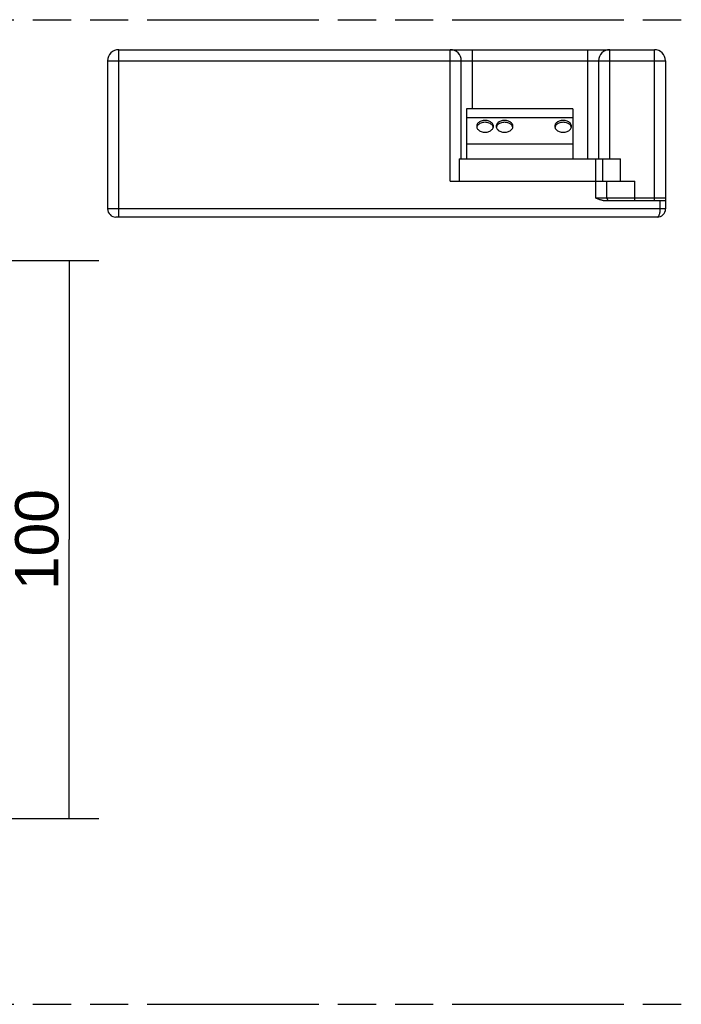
# Model space of a CAD drawing. Header units: millimetres. Extents: x 0 to 210, y 0 to 297.
# Tile 4 of 8: x 106 to 139, y 133 to 183. Entities that reach past the tile are written whole.
import ezdxf
from ezdxf.enums import TextEntityAlignment as Align

# ---------------------------------------------------------------- set-up
doc = ezdxf.new("R2010")
doc.units = ezdxf.units.MM
doc.header["$LTSCALE"] = 19.36
doc.linetypes.add('PHANTOM', pattern=[0.8, 0.45, -0.05, 0.1, -0.05, 0.1, -0.05])
doc.layers.get('0').update_dxf_attribs({"linetype": 'CONTINUOUS'})
for name, color, linetype in [('DEFAULT_3', 7, 'PHANTOM'), ('Z_AXIS', 7, 'CONTINUOUS'), ('Z_DIM_2D', 7, 'CONTINUOUS')]:
    doc.layers.add(name, color=color, linetype=linetype)
doc.styles.add('TEXTSTYLE_3', font='helveticaneueltw1g-ltcn.otf')
doc.dimstyles.new('DIMSTYLE_5', dxfattribs={"dimtxt": 2.2, "dimasz": 3.5, "dimexe": 1.5, "dimexo": 0, "dimgap": 0.55, "dimtad": 1, "dimlfac": 3.529412, "dimdsep": 46, "dimtxsty": 'TEXTSTYLE_3', "dimcen": 0.09, "dimclrt": 5, "dimadec": 0, "dimazin": 0, "dimtp": 0.3, "dimtm": 0.3, "dimtfac": 1, "dimtofl": 0, "dimtmove": 0, "dimatfit": 3, "dimfxl": 0, "dimtolj": 1, "dimarcsym": 0})

# ---------------------------------------------------------------- blocks, each defined once
blk = doc.blocks.new('*D6')
at = {"layer": 'Z_DIM_2D', "color": 2, "linetype": 'Continuous'}
for p, q in [((90.976, 170.447), (109.618, 170.447)), ((108.118, 170.447), (108.118, 156.28)), ((108.118, 142.114), (108.118, 156.28)), ((89.56, 142.114), (109.618, 142.114))]:
    blk.add_line(p, q, dxfattribs=at)
at = {"layer": 'Z_DIM_2D', "color": 5, "linetype": 'Continuous', "style": 'TEXTSTYLE_3'}
blk.add_text('100', height=2.2, rotation=90, dxfattribs=at).set_placement((107.568, 156.28), align=Align.CENTER)
blk = doc.blocks.new('_NONE')

msp = doc.modelspace()

# ---------------------------------------------------------------- linework, layer by layer
at = {"color": 9, "linetype": 'Continuous'}
for p, q in [((110.6316, 172.6547), (110.6316, 181.1547)), ((127.4616, 174.4822), (127.4616, 181.1547)), ((128.5949, 178.1514), (128.5949, 181.1547)), ((134.4316, 181.1547), (134.4316, 175.6156)), ((135.5649, 175.6156), (135.5649, 181.1547)), ((137.8316, 173.5047), (137.8316, 181.1547)), ((110.0649, 180.5881), (138.3983, 180.5881)), ((134.8566, 173.6181), (134.8566, 175.6156)), ((136.8399, 173.5047), (136.8399, 174.4822)), ((138.3983, 173.6181), (134.8566, 173.6181)), ((138.1149, 173.5047), (138.1149, 173.0797)), ((138.3983, 173.0797), (110.0649, 173.0797))]:
    msp.add_line(p, q, dxfattribs=at)
at = {"color": 7, "linetype": 'Continuous'}
for p, q in [((110.6316, 181.1547), (137.8316, 181.1547)), ((110.0649, 180.5881), (110.0649, 173.0797)), ((128.0283, 175.6156), (128.0283, 180.5881)), ((134.9983, 180.5881), (134.9983, 175.6156)), ((138.3983, 180.5881), (138.3983, 173.0797)), ((133.6949, 178.1514), (128.2833, 178.1514)), ((128.2833, 178.1514), (128.2833, 175.6156)), ((133.6949, 178.1514), (133.6949, 175.6156)), ((133.6949, 177.6981), (128.2833, 177.6981)), ((133.6949, 176.3664), (128.2833, 176.3664)), ((127.9149, 175.6156), (135.1966, 175.6156)), ((127.9149, 175.6156), (127.9149, 174.4822)), ((135.1966, 175.6156), (135.1966, 174.4822)), ((127.4616, 174.4822), (135.4233, 174.4822)), ((135.4233, 173.6181), (135.4233, 174.4822)), ((135.2325, 173.5047), (138.3983, 173.5047)), ((137.9733, 172.6547), (110.4899, 172.6547))]:
    msp.add_line(p, q, dxfattribs=at)
msp.add_lwpolyline([(135.2325, 173.5047), (135.1998, 173.5061), (135.1659, 173.5101), (135.1309, 173.5166), (135.0948, 173.5254), (135.0577, 173.5365), (135.0195, 173.5497), (134.9803, 173.5647), (134.9401, 173.5813), (134.8989, 173.599), (134.8566, 173.6181)], dxfattribs=at)
at = {"color": 9, "linetype": 'Continuous'}
msp.add_lwpolyline([(138.1149, 173.0797), (138.1141, 173.0336), (138.1116, 172.9879), (138.1074, 172.9431), (138.1016, 172.8998), (138.0942, 172.8585), (138.0853, 172.8196), (138.0749, 172.7837), (138.0631, 172.7512), (138.0501, 172.7227), (138.036, 172.6986), (138.021, 172.6795), (138.0053, 172.6658), (137.9895, 172.6575), (137.9733, 172.6547)], dxfattribs=at)
at = {"color": 7, "linetype": 'Continuous'}
for centre, radius, start, end in [((110.6316, 180.5881), 0.5667, 90, 180), ((127.4616, 180.5881), 0.5667, 0, 90), ((135.5649, 180.5881), 0.5667, 90, 180), ((137.8316, 180.5881), 0.5667, 0, 90), ((135.5366, 173.6181), 0.1133, 180, 270), ((110.4899, 173.0797), 0.425, 180, 270), ((137.9733, 173.0797), 0.425, 270, 360)]:
    msp.add_arc(centre, radius, start, end, dxfattribs=at)
at = {"layer": 'DEFAULT_3', "color": 91, "linetype": 'PHANTOM', "true_color": 0x80ff80}
for p, q in [((50.1286, 182.68), (150.1286, 182.68)), ((50.1286, 132.68), (150.1286, 132.68))]:
    msp.add_line(p, q, dxfattribs=at)
at = {"layer": 'Z_AXIS', "color": 7, "linetype": 'Continuous'}
for p, q in [((128.8219, 177.2456), (128.8141, 177.2179)), ((128.8398, 177.2828), (128.8219, 177.2456)), ((129.643, 177.2456), (129.625, 177.2828)), ((129.6507, 177.2179), (129.643, 177.2456)), ((129.8136, 177.2456), (129.8058, 177.2179)), ((129.8315, 177.2828), (129.8136, 177.2456)), ((130.6346, 177.2456), (130.6167, 177.2828)), ((130.6424, 177.2179), (130.6346, 177.2456)), ((132.7886, 177.2456), (132.7808, 177.2179)), ((132.8065, 177.2828), (132.7886, 177.2456)), ((133.6096, 177.2456), (133.5917, 177.2828)), ((133.6174, 177.2179), (133.6096, 177.2456)), ((135.1966, 175.6156), (136.1111, 175.6156)), ((136.1111, 174.4822), (136.1111, 175.6156)), ((135.4233, 174.4822), (136.8399, 174.4822))]:
    msp.add_line(p, q, dxfattribs=at)
for points in [[(129.6574, 177.268), (129.6543, 177.3044), (129.6451, 177.3399), (129.6298, 177.3745), (129.6088, 177.4076), (129.5822, 177.4387), (129.5506, 177.4672), (129.5142, 177.4929), (129.4739, 177.5153), (129.4299, 177.534), (129.3831, 177.5489), (129.3341, 177.5597), (129.2837, 177.5663), (129.2324, 177.5684), (129.1812, 177.5663), (129.1307, 177.5597), (129.0817, 177.5489), (129.0349, 177.534), (128.991, 177.5153), (128.9506, 177.4929), (128.9143, 177.4672), (128.8827, 177.4387), (128.8561, 177.4076), (128.8351, 177.3745), (128.8198, 177.3399), (128.8106, 177.3044), (128.8074, 177.268)], [(130.6491, 177.268), (130.6459, 177.3044), (130.6368, 177.3399), (130.6215, 177.3745), (130.6004, 177.4076), (130.5738, 177.4387), (130.5422, 177.4672), (130.5059, 177.4929), (130.4655, 177.5153), (130.4216, 177.534), (130.3748, 177.5489), (130.3258, 177.5597), (130.2753, 177.5663), (130.2241, 177.5684), (130.1729, 177.5663), (130.1224, 177.5597), (130.0734, 177.5489), (130.0266, 177.534), (129.9827, 177.5153), (129.9423, 177.4929), (129.906, 177.4672), (129.8744, 177.4387), (129.8478, 177.4076), (129.8268, 177.3745), (129.8115, 177.3399), (129.8023, 177.3044), (129.7991, 177.268)], [(133.6241, 177.268), (133.6209, 177.3044), (133.6118, 177.3399), (133.5965, 177.3745), (133.5754, 177.4076), (133.5488, 177.4387), (133.5172, 177.4672), (133.4809, 177.4929), (133.4405, 177.5153), (133.3966, 177.534), (133.3498, 177.5489), (133.3008, 177.5597), (133.2503, 177.5663), (133.1991, 177.5684), (133.1479, 177.5663), (133.0974, 177.5597), (133.0484, 177.5489), (133.0016, 177.534), (132.9577, 177.5153), (132.9173, 177.4929), (132.881, 177.4672), (132.8494, 177.4387), (132.8228, 177.4076), (132.8018, 177.3745), (132.7865, 177.3399), (132.7773, 177.3044), (132.7741, 177.268)], [(128.8074, 177.268), (128.8106, 177.2315), (128.8198, 177.196), (128.8351, 177.1614), (128.8561, 177.1283), (128.8827, 177.0972), (128.9143, 177.0687), (128.9506, 177.043), (128.991, 177.0206), (129.0349, 177.0019), (129.0817, 176.987), (129.1307, 176.9762), (129.1812, 176.9696), (129.2324, 176.9675), (129.2837, 176.9696), (129.3341, 176.9762), (129.3831, 176.987), (129.4299, 177.0019), (129.4739, 177.0206), (129.5142, 177.043), (129.5506, 177.0687), (129.5822, 177.0972), (129.6088, 177.1283), (129.6298, 177.1614), (129.6451, 177.196), (129.6543, 177.2315), (129.6574, 177.268)], [(129.625, 177.2828), (129.6005, 177.318), (129.5696, 177.3507), (129.533, 177.3803), (129.4911, 177.4062), (129.4449, 177.428), (129.3951, 177.4454), (129.3424, 177.4581), (129.2879, 177.4657), (129.2324, 177.4683), (129.177, 177.4657), (129.1224, 177.4581), (129.0698, 177.4454), (129.0199, 177.428), (128.9737, 177.4062), (128.9319, 177.3803), (128.8953, 177.3507), (128.8644, 177.318), (128.8398, 177.2828)], [(129.7991, 177.268), (129.8023, 177.2315), (129.8115, 177.196), (129.8268, 177.1614), (129.8478, 177.1283), (129.8744, 177.0972), (129.906, 177.0687), (129.9423, 177.043), (129.9827, 177.0206), (130.0266, 177.0019), (130.0734, 176.987), (130.1224, 176.9762), (130.1729, 176.9696), (130.2241, 176.9675), (130.2753, 176.9696), (130.3258, 176.9762), (130.3748, 176.987), (130.4216, 177.0019), (130.4655, 177.0206), (130.5059, 177.043), (130.5422, 177.0687), (130.5738, 177.0972), (130.6004, 177.1283), (130.6215, 177.1614), (130.6368, 177.196), (130.6459, 177.2315), (130.6491, 177.268)], [(130.6167, 177.2828), (130.5922, 177.318), (130.5612, 177.3507), (130.5246, 177.3803), (130.4828, 177.4062), (130.4366, 177.428), (130.3867, 177.4454), (130.3341, 177.4581), (130.2796, 177.4657), (130.2241, 177.4683), (130.1686, 177.4657), (130.1141, 177.4581), (130.0615, 177.4454), (130.0116, 177.428), (129.9654, 177.4062), (129.9236, 177.3803), (129.887, 177.3507), (129.856, 177.318), (129.8315, 177.2828)], [(132.7741, 177.268), (132.7773, 177.2315), (132.7865, 177.196), (132.8018, 177.1614), (132.8228, 177.1283), (132.8494, 177.0972), (132.881, 177.0687), (132.9173, 177.043), (132.9577, 177.0206), (133.0016, 177.0019), (133.0484, 176.987), (133.0974, 176.9762), (133.1479, 176.9696), (133.1991, 176.9675), (133.2503, 176.9696), (133.3008, 176.9762), (133.3498, 176.987), (133.3966, 177.0019), (133.4405, 177.0206), (133.4809, 177.043), (133.5172, 177.0687), (133.5488, 177.0972), (133.5754, 177.1283), (133.5965, 177.1614), (133.6118, 177.196), (133.6209, 177.2315), (133.6241, 177.268)], [(133.5917, 177.2828), (133.5672, 177.318), (133.5362, 177.3507), (133.4996, 177.3803), (133.4578, 177.4062), (133.4116, 177.428), (133.3617, 177.4454), (133.3091, 177.4581), (133.2546, 177.4657), (133.1991, 177.4683), (133.1436, 177.4657), (133.0891, 177.4581), (133.0365, 177.4454), (132.9866, 177.428), (132.9404, 177.4062), (132.8986, 177.3803), (132.862, 177.3507), (132.831, 177.318), (132.8065, 177.2828)]]:
    msp.add_lwpolyline(points, dxfattribs=at)

# ---------------------------------------------------------------- dimensions: what is measured, and where the dimension line sits
at = {"layer": 'Z_DIM_2D', "color": 2, "linetype": 'Continuous'}
dim = msp.add_linear_dim(base=(108.1182, 170.447), p1=(89.5595, 142.1137), p2=(90.9762, 170.447), angle=90, dimstyle='DIMSTYLE_5', override={"dimblk1": 'NONE', "dimblk2": 'NONE', "dimsah": 1}, dxfattribs=at)
dim.commit()
dim.dimension.update_dxf_attribs({"geometry": '*D6', "text_midpoint": (108.1182, 156.2804), "dimtype": 160})

doc.saveas('drawing.dxf')
